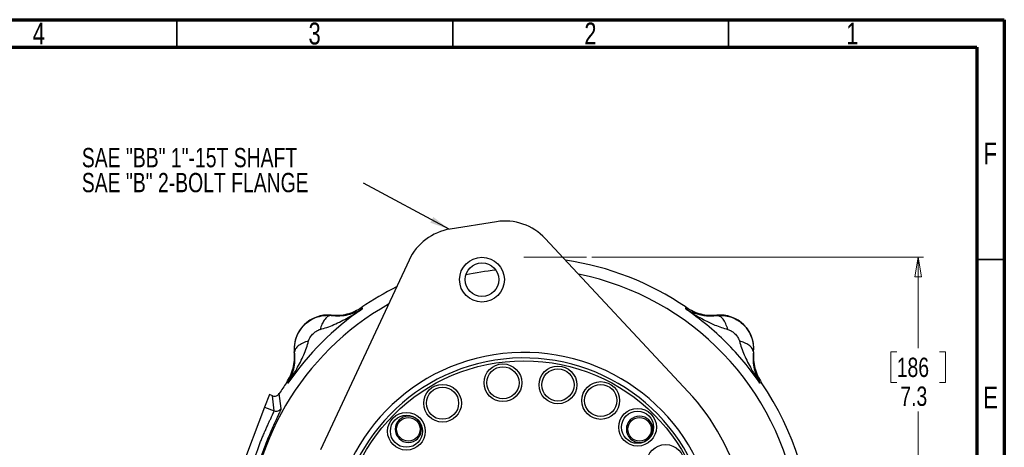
# Model space of a CAD drawing. Header units: inches. Extents: x 0.6 to 16.3, y 0.2 to 11.5.
# Tile 17 of 17: x 9.3 to 16.3, y 8.4 to 11.5. Entities that reach past the tile are written whole.
import ezdxf

# ---------------------------------------------------------------- set-up
doc = ezdxf.new("R2010")
doc.units = ezdxf.units.IN
doc.header["$MEASUREMENT"] = 0
doc.linetypes.add('CENTERX2', pattern=[0.8, 0.5, -0.1, 0.1, -0.1])
doc.styles.add('SLDTEXTSTYLE0', font='TXT', dxfattribs={"width": 0.75})
doc.dimstyles.new('SLDDIMSTYLE2', dxfattribs={"dimtxt": 0.137795, "dimasz": 0.14, "dimexe": 0, "dimexo": 0.0625, "dimgap": 0.034449, "dimtad": 0, "dimtih": 1, "dimtoh": 1, "dimdec": 1, "dimlfac": 1.5, "dimrnd": 1e-09, "dimzin": 12, "dimdsep": 46, "dimtxsty": 'SLDTEXTSTYLE0', "dimblk1": 'CLOSED', "dimblk2": 'CLOSED', "dimsah": 1, "dimcen": 0.09, "dimadec": 0, "dimazin": 3, "dimtfac": 1, "dimtdec": 1, "dimtofl": 0, "dimtmove": 0, "dimatfit": 3, "dimldrblk": 'CLOSED', "dimfxl": 0, "dimfrac": 2, "dimtolj": 1, "dimtzin": 12, "dimarcsym": 0})
doc.dimstyles.new('SLDDIMSTYLE4', dxfattribs={"dimtxt": 0.18, "dimasz": 0.14, "dimexe": 0, "dimexo": 0.0625, "dimgap": 0, "dimtad": 0, "dimtih": 1, "dimtoh": 1, "dimdec": 0, "dimrnd": 1e-09, "dimzin": 0, "dimdsep": 46, "dimtxsty": 'Standard', "dimsah": 1, "dimcen": 0.09, "dimadec": 0, "dimazin": 0, "dimtfac": 0.14, "dimtdec": 0, "dimtofl": 0, "dimtmove": 0, "dimatfit": 3, "dimfxl": 0, "dimfrac": 2, "dimtolj": 1, "dimtzin": 0, "dimarcsym": 0})

# ---------------------------------------------------------------- blocks, each defined once
blk = doc.blocks.new('_Closed')
at = {"color": 0, "linetype": 'ByBlock', "lineweight": -2}
for p, q in [((-1, 0.166667), (0, 0)), ((-1, 0.166667), (-1, -0.166667)), ((0, 0), (-1, -0.166667)), ((0, 0), (-1, 0))]:
    blk.add_line(p, q, dxfattribs=at)
blk = doc.blocks.new('_D_6')
at = {"color": 7, "linetype": 'Continuous', "lineweight": 0}
for p, q in [((13.3952, 9.8001), (15.7629, 9.8001)), ((15.7235, 9.8001), (15.7235, 9.1518)), ((15.5708, 9.1238), (15.5288, 9.1238)), ((15.5288, 9.1238), (15.5288, 8.905)), ((15.8762, 9.1238), (15.9182, 9.1238)), ((15.9182, 9.1238), (15.9182, 8.905)), ((15.5288, 8.905), (15.5708, 8.905)), ((15.9182, 8.905), (15.8762, 8.905)), ((15.7235, 4.9303), (15.7235, 8.6989)), ((14.1556, 4.9303), (15.7629, 4.9303))]:
    blk.add_line(p, q, dxfattribs=at)
at = {"color": 7, "linetype": 'Continuous', "lineweight": 18, "xscale": 0.14, "yscale": 0.14}
for p, rotation in [((15.7235, 9.8001), 90.0000000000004), ((15.7235, 4.9303), 270.0000000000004)]:
    blk.add_blockref('_Closed', p, dxfattribs=dict(at, rotation=rotation))
at = {"color": 7, "linetype": 'Continuous', "lineweight": 18, "char_height": 0.1378, "attachment_point": 1, "style": 'SLDTEXTSTYLE0'}
for s, insert in [('186', (15.5708, 9.0827)), ('7.3', (15.5962, 8.8765))]:
    blk.add_mtext(s, dxfattribs=dict(at, insert=insert))
blk = doc.blocks.new('SW_NOTE_0_2')
at = {"color": 0, "linetype": 'Continuous', "lineweight": 0, "char_height": 0.137795, "attachment_point": 1, "style": 'SLDTEXTSTYLE0'}
for s, insert in [('SAE "BB" 1"-15T SHAFT', (-2.0113, 0.2507)), ('SAE "B" 2-BOLT FLANGE', (-2.0113, 0.0725))]:
    blk.add_mtext(s, dxfattribs=dict(at, insert=insert))

msp = doc.modelspace()

# ---------------------------------------------------------------- linework, layer by layer
at = {"color": 7, "linetype": 'Continuous', "lineweight": 70}
for p, q in [((0.5906, 11.4961), (16.3386, 11.4961)), ((16.3386, 11.4961), (16.3386, 0.1969)), ((0.7874, 11.2992), (16.1417, 11.2992)), ((16.1417, 11.2992), (16.1417, 0.3937))]:
    msp.add_line(p, q, dxfattribs=at)
at = {"color": 7, "linetype": 'Continuous', "lineweight": 35}
for p, q in [((10.4331, 11.2992), (10.4331, 11.4961)), ((12.4016, 11.2992), (12.4016, 11.4961)), ((14.3701, 11.2992), (14.3701, 11.4961)), ((16.1417, 9.7835), (16.3386, 9.7835))]:
    msp.add_line(p, q, dxfattribs=at)
at = {"color": 7, "linetype": 'Continuous', "lineweight": 25}
for p, q in [((12.7135, 10.0536), (12.3842, 10.0015)), ((14.0821, 8.8397), (13.062, 9.9336)), ((12.0899, 9.7797), (11.4577, 8.4241)), ((11.7525, 9.4427), (11.7543, 9.4368)), ((11.7543, 9.4368), (11.756, 9.4312)), ((14.0642, 9.4312), (14.0659, 9.4368)), ((14.0659, 9.4368), (14.0677, 9.4427)), ((11.5334, 9.3841), (11.5101, 9.3853)), ((11.5332, 9.3862), (11.5334, 9.3841)), ((14.2868, 9.3841), (14.2869, 9.3862)), ((11.4493, 9.2829), (11.4547, 9.2845)), ((14.4463, 9.2075), (14.4478, 9.2021)), ((11.2728, 9.1235), (11.2716, 9.1463)), ((14.5474, 9.1235), (14.5486, 9.1468)), ((11.2728, 9.1235), (11.2707, 9.1236)), ((14.5495, 9.1236), (14.5474, 9.1235)), ((11.22, 8.9025), (11.2142, 8.9043)), ((11.2256, 8.9008), (11.22, 8.9025)), ((14.6002, 8.9025), (14.5946, 8.9008)), ((14.606, 8.9043), (14.6002, 8.9025)), ((11.0936, 8.8187), (11.0589, 8.7283)), ((11.1153, 8.8103), (11.0936, 8.8187)), ((11.1266, 8.7024), (11.1153, 8.8103)), ((11.1757, 8.7201), (11.1637, 8.8266)), ((11.0589, 8.7283), (10.8776, 8.256)), ((11.0589, 8.7283), (11.1266, 8.7024))]:
    msp.add_line(p, q, dxfattribs=at)
at = {"color": 7, "linetype": 'CENTERX2', "lineweight": 18}
msp.add_line((12.9101, 9.8001), (13.3558, 9.8001), dxfattribs=at)
at = {"color": 7, "linetype": 'Continuous', "lineweight": 25}
for centre, radius in [((12.6103, 9.6398), 0.16), ((12.6103, 9.6398), 0.12), ((12.9101, 7.7467), 1.314), ((12.76, 8.9035), 0.1347), ((12.76, 8.9035), 0.1147), ((13.1525, 8.8881), 0.1347), ((13.1525, 8.8881), 0.1147), ((12.3288, 8.7576), 0.1347), ((12.3288, 8.7576), 0.1147), ((13.4576, 8.7771), 0.1347), ((13.4576, 8.7771), 0.1147), ((13.7208, 8.5859), 0.1347), ((12.0709, 8.5575), 0.1347), ((12.0709, 8.5575), 0.1147), ((12.0851, 8.5717), 0.084), ((13.7208, 8.5859), 0.1147), ((13.735, 8.5717), 0.084), ((13.9209, 8.328), 0.1347)]:
    msp.add_circle(centre, radius, dxfattribs=at)
for centre, radius, start, end in [((12.7749, 9.6659), 0.3925, 43.00156, 99), ((12.4456, 9.6137), 0.3925, 99, 154.99844), ((12.9101, 7.7467), 2.0533, 55.68388, 81.69862), ((12.9101, 7.7467), 2.0533, 116.30138, 124.31612), ((12.9101, 7.7467), 2.0419, 124.41629, 145.58371), ((11.5105, 9.1463), 0.2409, 84.58105, 185.41895), ((14.3097, 9.1463), 0.2409, 354.58105, 95.41895), ((12.9101, 7.7467), 1.374, 15.2429, 182.7571), ((12.9101, 7.7467), 1.334, 15.27963, 182.72037), ((12.9101, 7.7467), 2.0533, 145.68388, 148.26953), ((12.9101, 7.7467), 2.0533, 325.68388, 34.31612), ((12.9101, 7.7467), 1.6025, 14.34974, 43.00156), ((12.0851, 8.5717), 0.094, 90, 270), ((12.0851, 8.5717), 0.094, 270, 90), ((13.735, 8.5717), 0.094, 0, 180), ((13.735, 8.5717), 0.094, 180, 0)]:
    msp.add_arc(centre, radius, start, end, dxfattribs=at)
at = {"color": 8, "linetype": 'Continuous', "lineweight": 25}
for start, end in [(95.84369, 102.15631), (299.39963, 78.60037), (119.39963, 180)]:
    msp.add_arc((12.9101, 7.7467), 1.9709, start, end, dxfattribs=at)
at = {"color": 7, "linetype": 'Continuous', "lineweight": 25}
for points, knots in [([(11.4547, 9.2845), (11.4711, 9.2891), (11.505, 9.2986), (11.5552, 9.3189), (11.6054, 9.3425), (11.656, 9.3695), (11.7061, 9.3988), (11.7394, 9.4204), (11.756, 9.4312)], [0, 0, 0, 0, 0.1486331, 0.3078873, 0.4785515, 0.6434185, 0.8214681, 1, 1, 1, 1]), ([(11.5332, 9.3862), (11.5525, 9.3853), (11.591, 9.3836), (11.6482, 9.3938), (11.7032, 9.4125), (11.7361, 9.4326), (11.7525, 9.4427)], [0, 0, 0, 0, 0.250001, 0.499992, 0.749987, 1, 1, 1, 1]), ([(11.5334, 9.3841), (11.5549, 9.3826), (11.5989, 9.3797), (11.656, 9.3891), (11.7092, 9.4053), (11.7404, 9.4225), (11.756, 9.4312)], [0, 0, 0, 0, 0.2382183, 0.4864886, 0.7420458, 1, 1, 1, 1]), ([(14.5946, 8.9008), (14.5577, 8.9518), (14.4838, 9.0536), (14.3557, 9.1924), (14.2169, 9.3205), (14.1151, 9.3943), (14.0642, 9.4312)], [0, 0, 0, 0, 0.25, 0.5, 0.75, 1, 1, 1, 1]), ([(14.0642, 9.4312), (14.0876, 9.4161), (14.1363, 9.3848), (14.2063, 9.3466), (14.2821, 9.3102), (14.3343, 9.2941), (14.3655, 9.2845)], [0, 0, 0, 0, 0.250559, 0.521546, 0.714072, 1, 1, 1, 1]), ([(14.0642, 9.4312), (14.0693, 9.4282), (14.0797, 9.422), (14.0956, 9.414), (14.113, 9.4063), (14.1297, 9.4001), (14.1472, 9.3946), (14.1703, 9.3886), (14.202, 9.3831), (14.2425, 9.3803), (14.2721, 9.3828), (14.2868, 9.3841)], [0, 0, 0, 0, 0.086228, 0.175224, 0.254699, 0.355787, 0.424661, 0.506061, 0.676544, 0.839807, 1, 1, 1, 1]), ([(14.0677, 9.4427), (14.0841, 9.4326), (14.117, 9.4125), (14.172, 9.3938), (14.2292, 9.3836), (14.2677, 9.3853), (14.2869, 9.3862)], [0, 0, 0, 0, 0.250013, 0.500008, 0.749999, 1, 1, 1, 1]), ([(11.2716, 9.1463), (11.2731, 9.1675), (11.2763, 9.2109), (11.3028, 9.2708), (11.3428, 9.321), (11.3929, 9.3576), (11.4499, 9.381), (11.4901, 9.3839), (11.5101, 9.3853)], [0, 0, 0, 0, 0.169429, 0.348501, 0.514024, 0.677625, 0.839536, 1, 1, 1, 1]), ([(11.5334, 9.3841), (11.525, 9.3825), (11.5083, 9.3795), (11.4856, 9.3548), (11.4672, 9.3224), (11.4589, 9.2971), (11.4547, 9.2845)], [0, 0, 0, 0, 0.279863, 0.559524, 0.779743, 1, 1, 1, 1]), ([(14.2868, 9.3841), (14.3032, 9.3847), (14.336, 9.3861), (14.3847, 9.3752), (14.4302, 9.3551), (14.4707, 9.3258), (14.5044, 9.2885), (14.5295, 9.245), (14.5457, 9.1969), (14.5476, 9.1635), (14.5486, 9.1468)], [0, 0, 0, 0, 0.1241952, 0.2483667, 0.372643, 0.4971513, 0.6220179, 0.747367, 0.873321, 1, 1, 1, 1]), ([(14.3655, 9.2845), (14.3607, 9.2988), (14.3511, 9.3274), (14.3312, 9.3594), (14.3091, 9.3805), (14.2942, 9.3829), (14.2868, 9.3841)], [0, 0, 0, 0, 0.250212, 0.500207, 0.750087, 1, 1, 1, 1]), ([(11.3723, 9.2021), (11.3753, 9.2101), (11.3817, 9.2275), (11.4005, 9.2509), (11.4232, 9.2713), (11.441, 9.2792), (11.4493, 9.2829)], [0, 0, 0, 0, 0.223044, 0.490182, 0.763245, 1, 1, 1, 1]), ([(14.3655, 9.2845), (14.3734, 9.2816), (14.3909, 9.2752), (14.4143, 9.2564), (14.4346, 9.2336), (14.4426, 9.2158), (14.4463, 9.2075)], [0, 0, 0, 0, 0.223042, 0.490179, 0.763244, 1, 1, 1, 1]), ([(11.2256, 8.9008), (11.2364, 8.9175), (11.258, 8.9507), (11.2873, 9.0009), (11.3144, 9.0514), (11.338, 9.1017), (11.3582, 9.1518), (11.3677, 9.1857), (11.3723, 9.2021)], [0, 0, 0, 0, 0.178529, 0.356578, 0.521448, 0.69211, 0.851366, 1, 1, 1, 1]), ([(11.3723, 9.2021), (11.3581, 9.1973), (11.3295, 9.1877), (11.2975, 9.1678), (11.2764, 9.1458), (11.274, 9.1309), (11.2728, 9.1235)], [0, 0, 0, 0, 0.2500574, 0.5, 0.7499426, 1, 1, 1, 1]), ([(14.4478, 9.2021), (14.4524, 9.1857), (14.4619, 9.1518), (14.4822, 9.1017), (14.5058, 9.0514), (14.5329, 9.0009), (14.5622, 8.9507), (14.5838, 8.9175), (14.5946, 8.9008)], [0, 0, 0, 0, 0.148633, 0.307887, 0.478552, 0.643419, 0.821468, 1, 1, 1, 1]), ([(14.5474, 9.1235), (14.5459, 9.1318), (14.5428, 9.1485), (14.5181, 9.1712), (14.4857, 9.1896), (14.4605, 9.1979), (14.4478, 9.2021)], [0, 0, 0, 0, 0.279863, 0.5595238, 0.7797428, 1, 1, 1, 1]), ([(11.2142, 8.9043), (11.2242, 8.9208), (11.2443, 8.9537), (11.263, 9.0087), (11.2732, 9.0658), (11.2715, 9.1043), (11.2707, 9.1236)], [0, 0, 0, 0, 0.250013, 0.500008, 0.749999, 1, 1, 1, 1]), ([(11.2256, 8.9008), (11.2343, 8.9165), (11.2516, 8.9476), (11.2678, 9.0008), (11.2772, 9.0579), (11.2742, 9.1019), (11.2728, 9.1235)], [0, 0, 0, 0, 0.257954, 0.513511, 0.761782, 1, 1, 1, 1]), ([(14.5474, 9.1235), (14.546, 9.1019), (14.543, 9.0579), (14.5524, 9.0008), (14.5686, 8.9476), (14.5859, 8.9165), (14.5946, 8.9008)], [0, 0, 0, 0, 0.238218, 0.486489, 0.742046, 1, 1, 1, 1]), ([(14.5495, 9.1236), (14.5487, 9.1043), (14.547, 9.0658), (14.5572, 9.0087), (14.5758, 8.9537), (14.596, 8.9208), (14.606, 8.9043)], [0, 0, 0, 0, 0.250001, 0.499992, 0.749987, 1, 1, 1, 1]), ([(11.1153, 8.8102), (11.1194, 8.809), (11.1284, 8.8066), (11.142, 8.8088), (11.1548, 8.8153), (11.1605, 8.8226), (11.1637, 8.8266)], [0, 0, 0, 0, 0.2330812, 0.5010579, 0.7272022, 1, 1, 1, 1]), ([(11.1153, 8.8103), (11.1153, 8.8103), (11.1154, 8.8103), (11.1156, 8.8102), (11.1157, 8.8098), (11.1158, 8.8091), (11.1156, 8.8083), (11.1156, 8.808)], [0, 0, 0, 0, 0.017991, 0.168858, 0.425294, 0.782963, 1, 1, 1, 1]), ([(11.1757, 8.7201), (11.1754, 8.7181), (11.1746, 8.7142), (11.1671, 8.6968), (11.1557, 8.6721), (11.1405, 8.6395), (11.1226, 8.6004), (11.1029, 8.5558), (11.0825, 8.5072), (11.0625, 8.4567), (11.0433, 8.4052), (11.026, 8.3555), (11.0106, 8.3087), (10.9977, 8.2675), (10.9872, 8.233), (10.9791, 8.2068), (10.973, 8.1889), (10.9709, 8.1856), (10.9699, 8.1839)], [0, 0, 0, 0, 0.062557, 0.125969, 0.18927, 0.251297, 0.313106, 0.375612, 0.437153, 0.499612, 0.56043, 0.623837, 0.686301, 0.748253, 0.810811, 0.87369, 0.9367, 1, 1, 1, 1]), ([(11.1266, 8.7024), (11.1312, 8.7011), (11.1404, 8.6987), (11.1547, 8.7014), (11.1674, 8.7084), (11.173, 8.7162), (11.1757, 8.7201)], [0, 0, 0, 0, 0.250121, 0.5, 0.749879, 1, 1, 1, 1]), ([(10.9452, 8.23), (10.9461, 8.2314), (10.9479, 8.2341), (10.9518, 8.2458), (10.9553, 8.2573), (10.9579, 8.2659), (10.9607, 8.2754), (10.9637, 8.2857), (10.9671, 8.2971), (10.9721, 8.3139), (10.9776, 8.3321), (10.9839, 8.3523), (10.9895, 8.3697), (10.9966, 8.391), (11.0046, 8.4146), (11.0143, 8.4418), (11.0248, 8.4698), (11.0363, 8.4988), (11.0484, 8.528), (11.0607, 8.5566), (11.0728, 8.5839), (11.084, 8.6085), (11.095, 8.6319), (11.1047, 8.6521), (11.1126, 8.6688), (11.12, 8.6844), (11.1257, 8.6974), (11.1263, 8.7008), (11.1266, 8.7024)], [0, 0, 0, 0, 0.059241, 0.121016, 0.142811, 0.166293, 0.191463, 0.211182, 0.234323, 0.260888, 0.305413, 0.327726, 0.357993, 0.38577, 0.422042, 0.459256, 0.500194, 0.538652, 0.580418, 0.625499, 0.665658, 0.708803, 0.750364, 0.796435, 0.838068, 0.875263, 0.940316, 1, 1, 1, 1])]:
    msp.add_open_spline(points, degree=3, knots=knots, dxfattribs=at)

# ---------------------------------------------------------------- block references
at = {"color": 7, "linetype": 'Continuous', "lineweight": 0}
msp.add_blockref('SW_NOTE_0_2', (11.7653, 10.3294), dxfattribs=at)

# ---------------------------------------------------------------- texts
at = {"color": 7, "linetype": 'Continuous', "lineweight": 0, "char_height": 0.1562, "attachment_point": 2, "style": 'SLDTEXTSTYLE0'}
for s, insert in [('4', (9.4472, 11.4753)), ('3', (11.4157, 11.4753)), ('2', (13.3843, 11.4753)), ('1', (15.2543, 11.4753)), ('F', (16.2385, 10.619)), ('E', (16.2405, 8.8769))]:
    msp.add_mtext(s, dxfattribs=dict(at, insert=insert))

# ---------------------------------------------------------------- dimensions: what is measured, and where the dimension line sits
at = {"color": 7, "linetype": 'Continuous', "lineweight": 18}
dim = msp.add_linear_dim(base=(15.7235, 4.9303), p1=(13.3558, 9.8001), p2=(14.1162, 4.9303), angle=90, dimstyle='SLDDIMSTYLE2', dxfattribs=at)
dim.commit()
dim.dimension.update_dxf_attribs({"geometry": '_D_6', "text_midpoint": (15.7235, 8.9253), "dimtype": 160})

# ---------------------------------------------------------------- leaders
at = {"color": 7, "linetype": 'Continuous', "lineweight": 0}
msp.add_leader([(12.3757, 10), (11.7653, 10.3294)], dimstyle='SLDDIMSTYLE4', dxfattribs=at)

doc.saveas('drawing.dxf')
